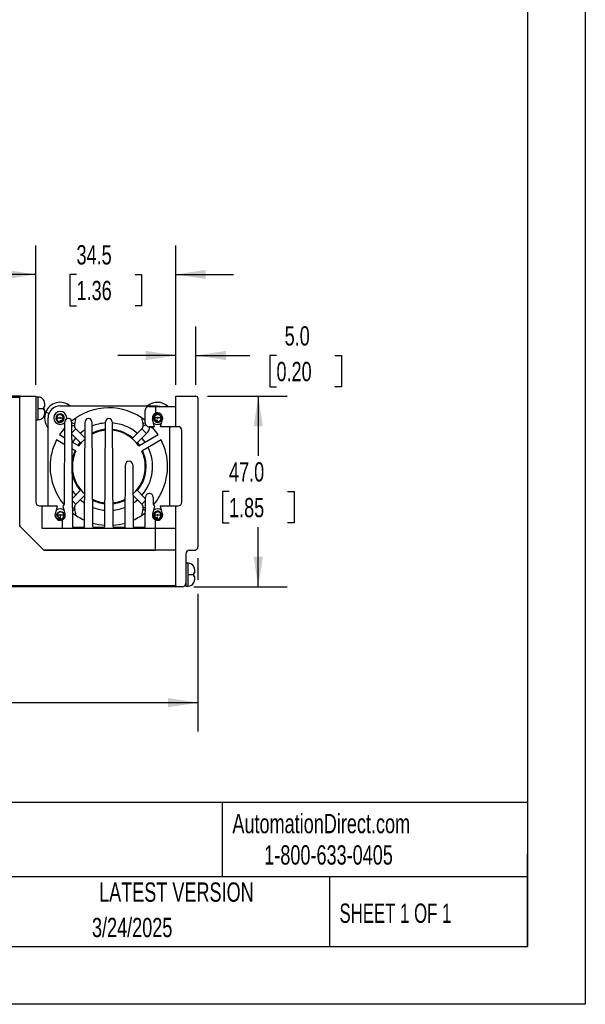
# Model space of a CAD drawing. Header units: millimetres. Extents: x 0 to 629, y 0 to 486.
# Tile 17 of 23: x 489 to 629, y 0 to 243. Entities that reach past the tile are written whole.
import ezdxf

# ---------------------------------------------------------------- set-up
doc = ezdxf.new("R2010")
doc.units = ezdxf.units.MM
doc.header["$LTSCALE"] = 2.25
doc.linetypes.add('CENTERX2', pattern=[20.32, 12.7, -2.54, 2.54, -2.54])
doc.layers.add('DIMENSIONS', color=140, linetype='Continuous', lineweight=25)
doc.layers.add('TEXT', color=140, linetype='Continuous', lineweight=25)
doc.styles.add('SLDTEXTSTYLE0', font='TXT', dxfattribs={"width": 0.7})
doc.styles.add('SLDTEXTSTYLE1', font='TXT', dxfattribs={"width": 0.65})
doc.dimstyles.new('SLDDIMSTYLE0', dxfattribs={"dimtxt": 4.855518, "dimasz": 7.4295, "dimexe": 0, "dimexo": 0.0625, "dimgap": 1.213879, "dimtad": 0, "dimtih": 1, "dimtoh": 1, "dimrnd": 1e-09, "dimzin": 12, "dimdsep": 46, "dimtxsty": 'SLDTEXTSTYLE0', "dimsah": 1, "dimcen": 0.09, "dimadec": 0, "dimazin": 3, "dimtfac": 1, "dimtofl": 0, "dimtmove": 0, "dimatfit": 3, "dimfxl": 0, "dimfrac": 2, "dimtolj": 1, "dimtzin": 12, "dimarcsym": 0})
doc.dimstyles.new('SLDDIMSTYLE1', dxfattribs={"dimtxt": 4.855518, "dimasz": 7.4295, "dimexe": 0, "dimexo": 0.0625, "dimgap": 1.213879, "dimtad": 0, "dimtih": 1, "dimtoh": 1, "dimrnd": 1e-09, "dimzin": 4, "dimdsep": 46, "dimtxsty": 'SLDTEXTSTYLE0', "dimsah": 1, "dimcen": 0.09, "dimadec": 0, "dimazin": 1, "dimtfac": 1, "dimtmove": 0, "dimatfit": 0, "dimfxl": 0, "dimfrac": 2, "dimtolj": 1, "dimtzin": 12, "dimarcsym": 0})
doc.dimstyles.new('SLDDIMSTYLE2', dxfattribs={"dimtxt": 4.855518, "dimasz": 7.4295, "dimexe": 0, "dimexo": 0.0625, "dimgap": 1.213879, "dimtad": 0, "dimtih": 1, "dimtoh": 1, "dimrnd": 1e-09, "dimzin": 12, "dimdsep": 46, "dimtxsty": 'SLDTEXTSTYLE0', "dimsah": 1, "dimcen": 0.09, "dimadec": 0, "dimazin": 3, "dimtfac": 1, "dimtmove": 0, "dimatfit": 0, "dimfxl": 0, "dimfrac": 2, "dimtolj": 1, "dimtzin": 12, "dimarcsym": 0})
doc.dimstyles.new('SLDDIMSTYLE4', dxfattribs={"dimtxt": 4.855518, "dimasz": 7.4295, "dimexe": 0, "dimexo": 0.0625, "dimgap": 1.213879, "dimtad": 0, "dimtih": 1, "dimtoh": 1, "dimrnd": 1e-09, "dimzin": 4, "dimdsep": 46, "dimtxsty": 'SLDTEXTSTYLE0', "dimsah": 1, "dimcen": 0.09, "dimadec": 0, "dimazin": 1, "dimtfac": 1, "dimtofl": 0, "dimtmove": 0, "dimatfit": 3, "dimfxl": 0, "dimfrac": 2, "dimtolj": 1, "dimtzin": 12, "dimarcsym": 0})

# ---------------------------------------------------------------- blocks, each defined once
blk = doc.blocks.new('_D_15')
at = {"layer": 'DIMENSIONS'}
for p, q in [((527.57, 152.85), (527.57, 167.2)), ((532.57, 152.85), (532.57, 167.2)), ((527.57, 160.06), (513.28, 160.06)), ((532.57, 160.06), (545.86, 160.06)), ((552.44, 160.06), (550.81, 160.06)), ((550.81, 160.06), (550.81, 152.34)), ((566.87, 160.06), (568.5, 160.06)), ((568.5, 160.06), (568.5, 152.34)), ((550.81, 152.34), (552.44, 152.34)), ((568.5, 152.34), (566.87, 152.34))]:
    blk.add_line(p, q, dxfattribs=at)
for points in [[(527.57, 160.06), (520.14, 161.2), (520.14, 158.91)], [(532.57, 160.06), (540, 158.91), (540, 161.2)]]:
    blk.add_solid(points, dxfattribs=at)
at = {"layer": 'DIMENSIONS', "char_height": 4.762, "attachment_point": 1, "style": 'SLDTEXTSTYLE0'}
for s, insert in [('5.0', (554.46, 167.28)), ('0.20', (552.44, 158.48))]:
    blk.add_mtext(s, dxfattribs=dict(at, insert=insert))
blk = doc.blocks.new('_D_16')
at = {"layer": 'DIMENSIONS'}
for p, q in [((493.07, 152.85), (493.07, 187.19)), ((527.57, 152.85), (527.57, 187.19)), ((493.07, 180.04), (478.78, 180.04)), ((503.1, 180.04), (501.47, 180.04)), ((501.47, 180.04), (501.47, 172.33)), ((517.53, 180.04), (519.16, 180.04)), ((519.16, 180.04), (519.16, 172.33)), ((527.57, 180.04), (541.86, 180.04)), ((501.47, 172.33), (503.1, 172.33)), ((519.16, 172.33), (517.53, 172.33))]:
    blk.add_line(p, q, dxfattribs=at)
for points in [[(493.07, 180.04), (485.64, 181.19), (485.64, 178.9)], [(527.57, 180.04), (535, 178.9), (535, 181.19)]]:
    blk.add_solid(points, dxfattribs=at)
at = {"layer": 'DIMENSIONS', "char_height": 4.762, "attachment_point": 1, "style": 'SLDTEXTSTYLE0'}
for s, insert in [('34.5', (503.1, 187.27)), ('1.36', (503.1, 178.47))]:
    blk.add_mtext(s, dxfattribs=dict(at, insert=insert))
blk = doc.blocks.new('_D_18')
at = {"layer": 'DIMENSIONS'}
for p, q in [((533.07, 110.04), (533.07, 104.71)), ((396.47, 100.44), (396.47, 67.27)), ((533.07, 101.28), (533.07, 67.27)), ((396.47, 74.41), (450.97, 74.41)), ((457.55, 74.41), (455.92, 74.41)), ((455.92, 74.41), (455.92, 66.7)), ((471.98, 74.41), (473.61, 74.41)), ((473.61, 74.41), (473.61, 66.7)), ((533.07, 74.41), (478.56, 74.41)), ((455.92, 66.7), (457.55, 66.7)), ((473.61, 66.7), (471.98, 66.7))]:
    blk.add_line(p, q, dxfattribs=at)
for points in [[(396.47, 74.41), (403.9, 73.27), (403.9, 75.56)], [(533.07, 74.41), (525.64, 75.56), (525.64, 73.27)]]:
    blk.add_solid(points, dxfattribs=at)
at = {"layer": 'DIMENSIONS', "char_height": 4.762, "attachment_point": 1, "style": 'SLDTEXTSTYLE0'}
for s, insert in [('136.6', (455.53, 81.64)), ('5.38', (457.55, 72.84))]:
    blk.add_mtext(s, dxfattribs=dict(at, insert=insert))
blk = doc.blocks.new('_D_19')
at = {"layer": 'DIMENSIONS'}
for p, q in [((535.43, 149.99), (555.09, 149.99)), ((547.94, 149.99), (547.94, 135.3)), ((540.73, 126.49), (539.1, 126.49)), ((539.1, 126.49), (539.1, 118.78)), ((555.16, 126.49), (556.79, 126.49)), ((556.79, 126.49), (556.79, 118.78)), ((539.1, 118.78), (540.73, 118.78)), ((547.94, 102.99), (547.94, 117.69)), ((556.79, 118.78), (555.16, 118.78)), ((532.03, 102.99), (555.09, 102.99))]:
    blk.add_line(p, q, dxfattribs=at)
for points in [[(547.94, 149.99), (546.8, 142.57), (549.09, 142.57)], [(547.94, 102.99), (549.09, 110.42), (546.8, 110.42)]]:
    blk.add_solid(points, dxfattribs=at)
at = {"layer": 'DIMENSIONS', "char_height": 4.762, "attachment_point": 1, "style": 'SLDTEXTSTYLE0'}
for s, insert in [('47.0', (540.73, 133.72)), ('1.85', (540.73, 124.92))]:
    blk.add_mtext(s, dxfattribs=dict(at, insert=insert))

msp = doc.modelspace()

# ---------------------------------------------------------------- linework, layer by layer
at = {"color": 7, "linetype": 'Continuous'}
for p, q in [((628.656, 485.781), (628.656, 0.006)), ((628.656, 0.006), (0.006, 0.006))]:
    msp.add_line(p, q, dxfattribs=at)
for p, q in [((489.069, 149.995), (409.469, 149.995)), ((489.069, 149.695), (409.469, 149.695)), ((489.069, 149.695), (489.069, 149.995)), ((489.069, 118.119), (489.069, 149.695)), ((489.069, 117.995), (489.069, 149.695)), ((489.369, 149.995), (493.069, 149.995)), ((493.069, 149.995), (493.069, 123.895)), ((493.669, 149.795), (493.069, 149.795)), ((493.669, 146.995), (493.669, 149.795)), ((495.048, 148.962), (495.071, 148.966)), ((527.569, 142.495), (527.569, 149.995)), ((527.569, 149.995), (532.569, 149.995)), ((533.069, 149.495), (533.069, 112.895)), ((493.669, 146.995), (495.071, 146.995)), ((493.669, 144.195), (493.669, 146.995)), ((495.048, 147.412), (495.269, 147.45)), ((495.071, 146.995), (495.048, 147.412)), ((495.048, 146.578), (495.071, 146.995)), ((495.269, 146.539), (495.048, 146.578)), ((496.281, 145.76), (495.49, 146.074)), ((499.069, 147.652), (523.069, 147.652)), ((520.069, 143.395), (520.069, 146.595)), ((520.969, 147.495), (522.569, 147.495)), ((522.569, 147.495), (522.569, 145.798)), ((522.569, 147.495), (527.569, 147.495)), ((493.069, 144.195), (493.669, 144.195)), ((495.071, 145.024), (495.048, 145.028)), ((496.069, 122.995), (496.069, 144.652)), ((500.108, 123.445), (500.243, 143.695)), ((500.669, 144.652), (500.646, 144.384)), ((501.094, 144.49), (501.043, 144.49)), ((501.894, 143.695), (502.065, 117.991)), ((501.895, 143.532), (502.647, 143.234)), ((505.072, 117.991), (505.243, 143.695)), ((506.094, 144.49), (506.043, 144.49)), ((506.894, 143.695), (507.065, 117.991)), ((510.072, 117.991), (510.243, 143.695)), ((511.094, 144.49), (511.043, 144.49)), ((511.894, 143.695), (512.065, 117.991)), ((520.069, 143.463), (519.49, 143.234)), ((522.319, 142.495), (521.856, 144.35)), ((523.819, 142.495), (524.281, 144.35)), ((524.319, 144.652), (524.281, 144.35)), ((499.991, 142.009), (500.233, 142.106)), ((501.9, 142.791), (502.562, 142.791)), ((501.912, 140.941), (502.914, 141.942)), ((502.914, 141.942), (505.216, 139.64)), ((519.223, 141.942), (516.84, 139.559)), ((520.355, 140.811), (519.223, 141.942)), ((520.301, 142.791), (519.575, 142.791)), ((522.319, 142.495), (520.969, 142.495)), ((527.569, 142.495), (523.819, 142.495)), ((526.256, 142.495), (526.069, 142.241)), ((526.069, 142.495), (526.069, 122.995)), ((528.169, 142.495), (527.569, 142.495)), ((529.069, 123.895), (529.069, 141.595)), ((500.206, 138.058), (498.153, 139.243)), ((498.903, 140.542), (500.217, 139.783)), ((504.166, 138.428), (501.914, 140.68)), ((501.927, 138.797), (503.676, 137.786)), ((503.502, 137.887), (504.023, 138.57)), ((517.971, 138.428), (520.355, 140.811)), ((518.461, 137.786), (523.234, 140.542)), ((523.984, 139.243), (519.211, 136.487)), ((502.926, 136.487), (501.938, 137.058)), ((515.069, 117.495), (515.173, 133.101)), ((516.965, 133.101), (517.065, 117.991)), ((502.02, 124.734), (504.165, 126.879)), ((520.117, 124.734), (517.972, 126.879)), ((502.024, 124.254), (502.913, 123.364)), ((505.122, 125.574), (502.913, 123.364)), ((517.015, 125.574), (519.224, 123.364)), ((520.114, 124.254), (519.224, 123.364)), ((520.072, 117.991), (520.119, 125.101)), ((521.118, 125.995), (521.019, 125.995)), ((522.018, 125.101), (522.029, 123.445)), ((493.969, 122.995), (494.569, 122.995)), ((494.569, 122.995), (494.569, 117.495)), ((494.569, 122.995), (498.319, 122.995)), ((498.319, 122.995), (497.85, 120.929)), ((500.288, 120.929), (499.819, 122.995)), ((499.991, 123.296), (500.074, 123.266)), ((502.035, 122.516), (502.562, 122.516)), ((502.04, 121.832), (502.647, 122.073)), ((520.098, 121.832), (519.491, 122.073)), ((520.102, 122.516), (519.575, 122.516)), ((522.319, 122.995), (521.85, 120.929)), ((522.063, 123.266), (522.146, 123.296)), ((524.288, 120.929), (523.819, 122.995)), ((523.819, 122.995), (527.569, 122.995)), ((527.569, 103.295), (527.569, 122.995)), ((527.569, 122.995), (528.169, 122.995)), ((497.819, 120.652), (497.85, 120.929)), ((498.314, 120.652), (498.075, 120.652)), ((498.964, 120.652), (498.335, 120.652)), ((499.069, 120.547), (499.069, 119.994)), ((499.146, 120.004), (499.069, 119.994)), ((499.069, 119.993), (499.069, 119.693)), ((499.953, 120.652), (499.174, 120.652)), ((499.569, 119.507), (499.569, 117.495)), ((522.569, 117.495), (522.569, 119.507)), ((524.288, 120.929), (524.319, 120.652)), ((495.069, 111.995), (489.069, 117.995)), ((494.981, 112.083), (489.156, 117.907)), ((494.569, 117.495), (522.569, 117.495)), ((504.936, 117.652), (502.201, 117.652)), ((509.936, 117.652), (507.201, 117.652)), ((514.933, 117.652), (512.201, 117.652)), ((519.936, 117.652), (517.201, 117.652)), ((522.569, 111.995), (522.569, 117.495)), ((522.569, 117.495), (527.569, 117.495)), ((495.069, 111.995), (522.569, 111.995)), ((522.569, 111.995), (495.193, 111.995)), ((527.569, 111.995), (522.569, 111.995)), ((530.969, 111.995), (532.169, 111.995)), ((530.069, 111.095), (530.069, 103.895)), ((530.669, 108.795), (530.069, 108.795)), ((530.669, 105.995), (530.669, 108.795)), ((532.048, 107.962), (532.071, 107.966)), ((530.669, 105.995), (532.071, 105.995)), ((530.669, 103.195), (530.669, 105.995)), ((532.048, 106.412), (532.269, 106.45)), ((532.071, 105.995), (532.048, 106.412)), ((532.048, 105.578), (532.071, 105.995)), ((532.269, 105.539), (532.048, 105.578)), ((409.469, 103.295), (527.569, 103.295)), ((527.569, 102.995), (409.469, 102.995)), ((527.569, 102.995), (527.569, 103.295)), ((529.169, 102.995), (527.869, 102.995)), ((530.069, 103.895), (530.069, 103.195)), ((530.069, 103.195), (530.669, 103.195)), ((532.071, 104.024), (532.048, 104.028))]:
    msp.add_line(p, q)
at = {"flags": 128}
for points in [[(495.269, 148.105), (495.214, 148.546), (495.048, 148.962)], [(495.048, 145.028), (495.213, 145.44), (495.269, 145.885)], [(495.269, 147.45), (495.269, 147.61), (495.269, 147.72), (495.269, 147.857), (495.269, 148.01), (495.269, 148.105)], [(495.269, 145.885), (495.269, 145.964), (495.269, 146.039), (495.269, 146.16), (495.269, 146.354), (495.269, 146.539)], [(523.069, 147.652), (523.654, 147.595), (524.028, 147.495)], [(498.991, 144.004), (499.248, 143.992), (499.501, 144.081), (499.711, 144.267), (499.839, 144.53), (499.86, 144.834), (499.761, 145.136), (499.548, 145.386), (499.245, 145.544), (498.893, 145.576), (498.543, 145.471), (498.249, 145.234), (498.06, 144.892), (498.012, 144.493), (498.12, 144.094), (498.379, 143.754), (498.756, 143.531)], [(498.185, 144.652), (498.621, 144.652), (498.964, 144.652)], [(499.174, 144.652), (499.526, 144.652), (499.802, 144.652)], [(499.824, 144.652), (499.962, 144.652), (500.062, 144.652)], [(522.314, 144.652), (522.176, 144.652), (522.075, 144.652)], [(523.146, 144.004), (522.89, 143.992), (522.637, 144.081), (522.427, 144.267), (522.298, 144.53), (522.277, 144.834), (522.376, 145.136), (522.589, 145.386), (522.892, 145.544), (523.244, 145.576), (523.594, 145.471), (523.888, 145.234), (524.077, 144.892), (524.125, 144.493), (524.017, 144.094), (523.758, 143.754), (523.382, 143.531)], [(522.964, 144.652), (522.612, 144.652), (522.335, 144.652)], [(523.953, 144.652), (523.516, 144.652), (523.174, 144.652)], [(500.234, 142.289), (499.848, 141.837), (498.903, 140.542)], [(505.23, 141.74), (504.494, 141.222), (504.02, 140.836)], [(522.146, 142.009), (521.669, 142.228), (521.284, 142.495)], [(523.234, 140.542), (522.289, 141.837), (521.716, 142.495)], [(502.888, 139.705), (502.5, 139.228), (502.112, 138.689)], [(503.676, 137.786), (504.451, 138.752), (505.215, 139.489)], [(518.114, 138.57), (518.585, 137.959), (518.605, 137.931)], [(520.025, 138.689), (519.39, 139.538), (519.249, 139.705)], [(502.007, 126.778), (502.5, 126.079), (502.888, 125.602)], [(504.02, 124.471), (504.494, 124.085), (505.11, 123.646)], [(517.028, 123.646), (517.417, 123.916), (518.117, 124.471)], [(496.014, 122.995), (496.059, 123.051), (496.069, 123.064)], [(499.069, 119.99), (498.823, 120.005), (498.61, 120.097), (498.435, 120.256), (498.315, 120.476), (498.271, 120.727), (498.312, 120.991), (498.44, 121.233), (498.647, 121.428), (498.914, 121.55), (499.213, 121.579), (499.519, 121.506), (499.787, 121.337), (499.996, 121.077), (500.11, 120.762), (500.116, 120.409), (500.006, 120.073), (499.783, 119.777), (499.475, 119.568), (499.101, 119.468), (498.709, 119.494), (498.338, 119.651), (498.122, 119.844)], [(523.146, 120.004), (522.89, 119.992), (522.637, 120.081), (522.427, 120.267), (522.298, 120.53), (522.277, 120.834), (522.376, 121.136), (522.589, 121.386), (522.892, 121.544), (523.244, 121.576), (523.594, 121.471), (523.888, 121.234), (524.077, 120.892), (524.125, 120.493), (524.017, 120.094), (523.758, 119.754), (523.382, 119.531)], [(526.123, 122.995), (526.079, 123.051), (526.069, 123.064)], [(522.314, 120.652), (522.176, 120.652), (522.075, 120.652)], [(522.964, 120.652), (522.612, 120.652), (522.335, 120.652)], [(523.953, 120.652), (523.516, 120.652), (523.174, 120.652)], [(532.269, 107.105), (532.214, 107.546), (532.048, 107.962)], [(532.269, 106.45), (532.269, 106.61), (532.269, 106.72), (532.269, 106.857), (532.269, 107.01), (532.269, 107.105)], [(532.048, 104.028), (532.213, 104.44), (532.269, 104.885)], [(532.269, 104.885), (532.269, 104.964), (532.269, 105.039), (532.269, 105.16), (532.269, 105.354), (532.269, 105.539)]]:
    msp.add_lwpolyline(points, dxfattribs=at)
for centre, radius, start, end in [((489.369, 149.695), 0.3, 90, 180), ((493.669, 148.195), 1.6, 28.79894, 90), ((499.069, 144.654), 3.85, 51.15795, 158.3539), ((523.069, 144.654), 3.85, 47.557, 128.84205), ((532.569, 149.495), 0.5, 0, 90), ((499.069, 144.654), 3.85, 158.3539, 218.81071), ((499.069, 144.652), 3, 90, 180), ((499.069, 144.652), 1.6, 0, 180), ((511.069, 132.652), 14.5, 51.63349, 129.35109), ((520.969, 146.595), 0.9, 90, 180), ((523.069, 144.652), 1.25, 113.57818, 180), ((523.069, 144.652), 1.25, 360, 113.57818), ((493.669, 145.795), 1.6, 270, 331.20106), ((499.069, 144.652), 1.6, 180, 317.19126), ((499.122, 144.625), 0.938, 178.3279, 309.79518), ((498.993, 144.656), 0.809, 359.74163, 180.25837), ((499.069, 144.652), 0.994, 0, 140.25937), ((498.902, 144.59), 1.069, 262.12287, 320.13192), ((499.069, 144.652), 0.105, 0, 180), ((499.069, 144.652), 0.105, 180, 0), ((499.111, 144.686), 0.692, 260.00755, 357.24813), ((499.069, 144.652), 0.994, 311.16267, 0), ((501.043, 143.69), 0.8, 90, 179.61803), ((501.094, 143.69), 0.8, 0.38197, 90), ((499.069, 144.654), 3.85, 338.3539, 0), ((506.043, 143.69), 0.8, 90, 179.61803), ((506.094, 143.69), 0.8, 0.38197, 90), ((511.069, 132.654), 10.8, 94.39248, 112.69826), ((511.043, 143.69), 0.8, 90, 179.61803), ((511.094, 143.69), 0.8, 0.38197, 90), ((511.069, 132.654), 10.8, 49.25796, 85.60752), ((523.069, 144.654), 3.85, 180, 201.6461), ((520.969, 143.395), 0.9, 180, 270), ((523.069, 144.652), 1.25, 180, 194.00939), ((523.069, 144.652), 0.994, 41.29413, 180), ((523.069, 144.652), 0.994, 180, 228.83733), ((523.069, 144.652), 1.6, 232.63422, 308.40264), ((523.144, 144.656), 0.809, 359.74163, 180.25837), ((523.026, 144.686), 0.692, 182.75187, 279.99245), ((523.015, 144.625), 0.938, 230.20482, 1.6721), ((523.235, 144.59), 1.07, 219.88106, 277.86414), ((523.069, 144.652), 0.105, 0, 180), ((523.069, 144.652), 0.105, 180, 0), ((503.762, 142.791), 1.2, 158.3539, 180), ((503.762, 142.791), 1.2, 180, 225), ((511.069, 132.654), 9.2, 95.22528, 116.85377), ((511.069, 132.652), 9, 95.35036, 117.48951), ((511.069, 132.654), 9.2, 50.00022, 84.77472), ((511.069, 132.652), 9, 34.78019, 84.64964), ((518.375, 142.791), 1.2, 315, 0), ((518.375, 142.791), 1.2, 0, 21.6461), ((518.375, 142.791), 2.8, 315, 353.92982), ((528.169, 141.595), 0.9, 0, 90), ((511.069, 132.652), 14.5, 152.9649, 180), ((511.069, 132.652), 14.5, 0, 27.0351), ((511.069, 132.654), 9.2, 155.03026, 171.96287), ((511.069, 132.652), 9, 154.78019, 228.66621), ((511.069, 132.654), 9.2, 319.97687, 25.31681), ((511.069, 132.652), 9, 0, 25.21981), ((511.069, 132.654), 10.8, 319.23809, 26.01184), ((516.065, 133.095), 0.9, 0.38197, 179.61456), ((511.069, 132.652), 14.5, 180, 220.56927), ((511.069, 132.654), 9.2, 188.80106, 220.02313), ((511.069, 132.652), 9, 311.33379, 0), ((511.069, 132.652), 14.5, 319.43073, 0), ((493.969, 123.895), 0.9, 180, 270), ((511.069, 132.652), 9, 243.27442, 263.88571), ((511.069, 132.654), 9.2, 243.91016, 263.56477), ((511.069, 132.652), 9, 276.11429, 296.72558), ((511.069, 132.654), 9.2, 275.98921, 296.08984), ((521.019, 125.095), 0.9, 90, 179.61803), ((521.118, 125.095), 0.9, 0.38197, 90), ((528.169, 123.895), 0.9, 270, 0), ((499.069, 120.652), 1.6, 51.41611, 129.46515), ((499.144, 120.653), 0.809, 359.92966, 180.0704), ((499.608, 123.448), 0.5, 294.87504, 359.61803), ((503.762, 122.516), 1.2, 135, 180), ((503.762, 122.516), 1.2, 180, 201.66917), ((499.069, 120.651), 3.85, 0, 21.66917), ((511.069, 132.654), 10.8, 248.06567, 264.84359), ((511.069, 132.654), 10.8, 275.15641, 291.93433), ((523.069, 120.651), 3.85, 158.33083, 180), ((518.375, 122.516), 1.2, 0, 45), ((518.375, 122.516), 1.2, 338.33083, 0), ((522.529, 123.448), 0.5, 180.38197, 245.12496), ((523.069, 120.652), 1.6, 50.12617, 128.58389), ((523.069, 120.652), 0.994, 41.29413, 180), ((523.144, 120.656), 0.809, 359.74163, 180.25842), ((499.069, 120.652), 1.25, 180, 293.57818), ((499.03, 120.689), 0.696, 183.0147, 273.15918), ((498.979, 120.507), 0.819, 226.91357, 276.29724), ((499.069, 120.652), 0.105, 0, 180), ((499.069, 120.652), 0.105, 180, 270), ((499.069, 120.652), 0.105, 270, 0), ((499.032, 120.613), 0.921, 272.26111, 2.42035), ((499.069, 120.652), 1.25, 293.57818, 0), ((499.069, 120.652), 1.25, 0, 12.79128), ((511.069, 132.652), 14.5, 231.5054, 245.61312), ((511.069, 132.652), 14.5, 294.38688, 308.4946), ((523.069, 120.652), 1.25, 167.20872, 180), ((523.069, 120.652), 1.25, 180, 246.42182), ((523.069, 120.652), 0.994, 180, 228.83733), ((523.026, 120.686), 0.692, 182.75187, 279.99245), ((523.015, 120.625), 0.938, 230.20482, 1.6721), ((523.235, 120.59), 1.07, 219.88106, 277.86414), ((523.069, 120.652), 1.25, 246.42182, 0), ((523.069, 120.652), 0.105, 0, 180), ((523.069, 120.652), 0.105, 180, 0), ((489.369, 118.119), 0.3, 180, 225), ((502.565, 117.995), 0.5, 180.38197, 270), ((504.572, 117.995), 0.5, 270, 359.61803), ((511.069, 132.652), 14.5, 253.9531, 266.06369), ((507.565, 117.995), 0.5, 180.38197, 270), ((509.572, 117.995), 0.5, 270, 359.61803), ((511.069, 132.652), 14.5, 273.93631, 286.0469), ((512.565, 117.995), 0.5, 180.38197, 270), ((514.572, 117.995), 0.5, 269.98453, 359.6335), ((517.565, 117.995), 0.5, 180.38197, 270), ((519.572, 117.995), 0.5, 270, 359.61803), ((495.193, 112.295), 0.3, 225, 270), ((530.969, 111.095), 0.9, 90, 180), ((532.169, 112.895), 0.9, 270, 0), ((530.669, 107.195), 1.6, 28.79894, 90), ((527.869, 103.295), 0.3, 180, 270), ((529.169, 103.895), 0.9, 270, 0), ((530.669, 104.795), 1.6, 270, 331.20106)]:
    msp.add_arc(centre, radius, start, end)
at = {"layer": 'TEXT'}
for p, q in [((614.362, 471.487), (614.362, 14.287)), ((614.362, 49.784), (14.287, 49.784)), ((539.045, 49.784), (539.045, 31.432)), ((614.362, 14.287), (614.362, 37.148)), ((614.362, 31.432), (14.287, 31.432)), ((565.535, 31.432), (565.535, 14.287)), ((14.287, 14.287), (614.362, 14.287))]:
    msp.add_line(p, q, dxfattribs=at)

# ---------------------------------------------------------------- texts
at = {"layer": 'TEXT', "linetype": 'CENTERX2', "lineweight": 18, "char_height": 4.7625}
for s, insert, attachment_point, style in [('AutomationDirect.com', (541.564, 46.972), 1, 'SLDTEXTSTYLE0'), ('1-800-633-0405', (549.431, 39.233), 1, 'SLDTEXTSTYLE0'), ('LATEST VERSION', (527.742, 30.069), 2, 'SLDTEXTSTYLE0'), ('SHEET 1 OF 1', (567.993, 24.866), 1, 'SLDTEXTSTYLE1'), ('3/24/2025', (516.828, 21.34), 2, 'SLDTEXTSTYLE0')]:
    msp.add_mtext(s, dxfattribs=dict(at, insert=insert, attachment_point=attachment_point, style=style))

# ---------------------------------------------------------------- dimensions: what is measured, and where the dimension line sits
at = {"layer": 'DIMENSIONS'}
for base, p1, p2, dimstyle, picture, middle in [((493.069, 180.043), (527.569, 149.995), (493.069, 149.995), 'SLDDIMSTYLE2', '_D_16', (510.319, 180.043)), ((532.569, 160.055), (527.569, 149.995), (532.569, 149.995), 'SLDDIMSTYLE1', '_D_15', (559.651, 160.055)), ((533.069, 74.414), (396.469, 103.295), (533.069, 112.895), 'SLDDIMSTYLE0', '_D_18', (464.769, 74.414))]:
    dim = msp.add_linear_dim(base=base, p1=p1, p2=p2, dimstyle=dimstyle, dxfattribs=at)
    dim.commit()
    dim.dimension.update_dxf_attribs({"geometry": picture, "text_midpoint": middle, "dimtype": 160})
dim = msp.add_linear_dim(base=(547.944, 149.995), p1=(529.169, 102.995), p2=(532.569, 149.995), angle=90, dimstyle='SLDDIMSTYLE4', dxfattribs=at)
dim.commit()
dim.dimension.update_dxf_attribs({"geometry": '_D_19', "text_midpoint": (547.944, 126.495), "dimtype": 160})

doc.saveas('drawing.dxf')
